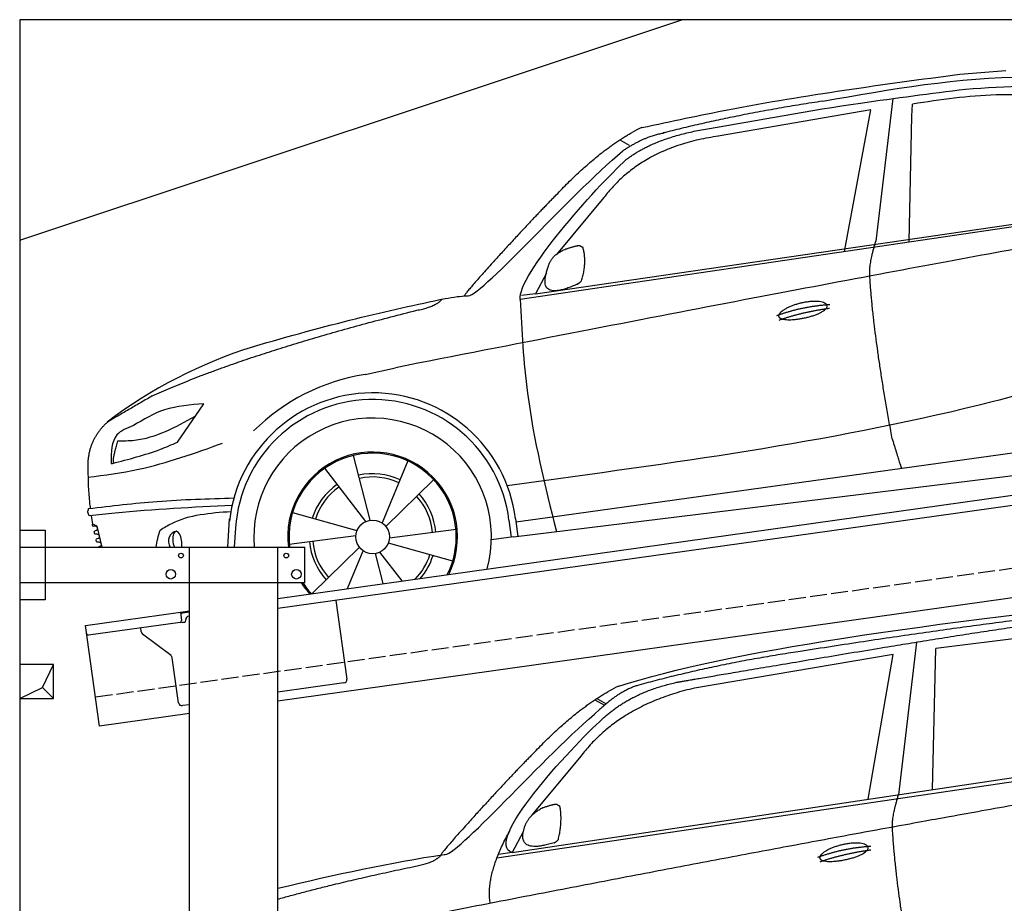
# Model space of a CAD drawing. Extents: x 0 to 5800, y -225 to 4600.
# Tile 2 of 3: x 0 to 2900, y 1997 to 4600. Entities that reach past the tile are written whole.
import ezdxf

# ---------------------------------------------------------------- set-up
doc = ezdxf.new("R2010")
doc.units = 0
doc.header["$LTSCALE"] = 10
doc.header["$MEASUREMENT"] = 0
doc.linetypes.add('GEN3', pattern=[6.25, 5, -1.25])
doc.layers.get('0').update_dxf_attribs({"linetype": 'CONTINUOUS'})
for name, color, linetype in [('3', 6, 'GEN3'), ('BREAKTHROUGH', 1, 'CONTINUOUS'), ('CAR', 1, 'CONTINUOUS')]:
    doc.layers.add(name, color=color, linetype=linetype)
doc.layers.add('AM_0', color=7, linetype='CONTINUOUS', lineweight=30)

# ---------------------------------------------------------------- blocks, each defined once
blk = doc.blocks.new('car_150')
at = {"layer": 'CAR'}
for p, q in [((12096.6, 1708.3), (11989, 1268.4)), ((12090.6, 1271.1), (12150.5, 1682.1)), ((12852.3, 1684.4), (12150.5, 1682.1)), ((11135.2, 1654.5), (11161.3, 1635)), ((11141, 1657.4), (11166.4, 1638.4)), ((12024, 1680.6), (11430.7, 1652.9)), ((11899, 1265.9), (12024, 1680.6)), ((11073.9, 1494.7), (10907.2, 1337.8)), ((10792.4, 1227), (12873.3, 1279.9)), ((10878.7, 1293.9), (10839.1, 1237.2)), ((10839.1, 1237.2), (12874.8, 1292.4)), ((10839.1, 1237.2), (10797.9, 1237.1))]:
    blk.add_line(p, q, dxfattribs=at)
blk.add_arc((11252.1, 1516.2), 174.5, 103.8736, 114.54, dxfattribs=at)
for points, degree in [([(11210.2, 1685.6), (11542.9, 1749.4), (12105.1, 1762), (12930.5, 1747.4)], 3), ([(11740.1, 1722.1), (11497.4, 1715.5), (11268.8, 1681.6)], 2), ([(12704.3, 1733.1), (12355.7, 1743.2), (11740.1, 1722.1)], 2), ([(10930.4, 1515.2), (11065.6, 1627.8), (11179.6, 1674.9)], 2), ([(11268.8, 1681.6), (11213.7, 1673.9), (11145.7, 1624)], 2), ([(11152.7, 1597.4), (11243.5, 1663), (11380.1, 1676.4)], 2), ([(11430.7, 1652.9), (11206.1, 1629.9), (11073.9, 1494.7)], 2), ([(10638.9, 1256.3), (10666.6, 1238), (10970.1, 1510.3), (11145.7, 1624)], 3), ([(10839.1, 1237.2), (10755.1, 1275), (11042.6, 1519.1), (11152.7, 1597.4)], 3), ([(10930.4, 1515.2), (10850.9, 1452.6), (10750.8, 1366.4), (10624.3, 1257.8), (10630.3, 1256.1)], 4), ([(10944.6, 1357.7), (10973.1, 1364.2), (10986, 1363.3)], 2), ([(10986, 1363.3), (10992.2, 1357.4), (10994.7, 1357.3)], 2), ([(10886.5, 1311.8), (10902.2, 1342.5), (10944.6, 1357.7)], 2), ([(10978.5, 1259), (10998.5, 1312.5), (10994.7, 1357.3)], 2), ([(10965.2, 1251), (10843.5, 1229), (10886.5, 1311.8)], 2), ([(10756.8, 1096.7), (10752.3, 1180.2), (10838, 1299.8)], 2), ([(10140.7, 1216.8), (10314.3, 1236.6), (10479.5, 1251.5), (10638.9, 1256.3)], 3), ([(10551.6, 1232.1), (10606.6, 1235.5), (10630, 1255)], 2), ([(10965.2, 1251), (10971.1, 1252.9), (10978.5, 1259)], 2), ([(11959.5, 1175.6), (11961.8, 1206.7), (11989, 1268.4)], 2), ([(10136.8, 1184.9), (10312.9, 1212.3), (10551.6, 1232.1)], 2), ([(12866.3, 1222.8), (11949.2, 1183.9), (10404.4, 1071.4)], 2), ([(11966.3, 684.4), (11947.2, 997.3), (11959.5, 1175.6)], 2), ([(11730.9, 1114.3), (11806, 1132.5), (11889.6, 1128.1)], 2), ([(11736.2, 1100.5), (11810, 1116.4), (11887.9, 1117)], 2)]:
    blk.add_open_spline(points, degree=degree, dxfattribs=at)
for points, degree, knots in [([(11380.1, 1676.4), (11407, 1677.9), (11545.9, 1684.7), (12131.3, 1711.8), (12584.9, 1726.7), (12852.7, 1717.4), (12926.2, 1712.9)], 4, [0.0821318, 0.0821318, 0.0821318, 0.0821318, 0.0821318, 0.258851, 0.508851, 0.6086078, 0.6086078, 0.6086078, 0.6086078, 0.6086078]), ([(11736, 1111.2), (11735, 1119.4), (11755.7, 1136.1), (11838.1, 1157.7), (11931.6, 1126.3), (11845.9, 1093.1), (11761.1, 1092.3), (11737, 1103), (11736, 1111.2)], 5, [0, 0, 0, 0, 0, 0, 0.300106, 0.500106, 0.700106, 1, 1, 1, 1, 1, 1])]:
    blk.add_open_spline(points, degree=degree, knots=knots, dxfattribs=at)
blk = doc.blocks.new('car_150_')
at = {"layer": 'CAR'}
for p, q in [((6993.7, 5277.2), (7129.2, 5288.8)), ((6796.4, 5203.8), (6750.1, 4783)), ((6731.9, 5170.4), (6283.3, 5089.2)), ((6657.9, 4752.4), (6731.9, 5170.4)), ((6853.7, 5152.6), (6855.4, 5188)), ((6848, 4782.8), (6853.7, 5152.6)), ((5993.7, 5075.5), (6021.3, 5060)), ((5703.5, 4603.8), (7806, 4931.3)), ((5748.6, 4619.9), (7887.1, 4949.3)), ((5948.1, 4905.6), (5809.7, 4736.5)), ((5780.5, 4681.2), (5748.6, 4619.9)), ((5748.6, 4619.9), (5707.7, 4614.5)), ((5249.2, 4379.1), (5338.8, 4399.4)), ((4697.5, 4174.8), (4774.2, 4288.5)), ((7646, 4233.7), (5761.2, 3956.2)), ((5689.3, 3904.2), (7721.3, 4169.7)), ((5267.2, 3949.5), (5216.9, 4139.6)), ((5377, 4125.1), (5302.6, 3941.6)), ((5131.5, 4101.3), (5253.2, 3945.1)), ((5313.4, 3931.7), (5452.9, 4070.3)), ((5734.4, 4063.7), (5670.2, 4054.4)), ((4848.5, 3866.9), (4853.3, 3950.1)), ((5228.7, 3918.3), (5038.9, 3969.8)), ((5676.1, 3953), (5682.6, 3903)), ((5695.3, 3956.7), (5702.3, 3904.6)), ((5761.2, 3956.2), (5696.7, 3946.7)), ((4463, 3925.5), (4449.3, 3931.7)), ((4478.1, 3864), (4463, 3925.5)), ((4871, 3924.2), (4867.7, 3867.1)), ((5520.5, 3924.4), (5324.3, 3897.1)), ((5029.4, 3876.7), (5225.5, 3904)), ((5689.3, 3904.2), (5624.9, 3894.7)), ((5693.6, 3903), (5693.4, 3904.4)), ((5236.4, 3869.4), (5098.3, 3732.1)), ((5201.8, 3747.5), (5247.2, 3859.5)), ((5321.2, 3882.8), (5511, 3831.3)), ((5282.7, 3851.6), (5306.1, 3763)), ((5362.6, 3771.4), (5296.6, 3856))]:
    blk.add_line(p, q, dxfattribs=at)
blk.add_circle((5274.9, 3900.5), 49.6, dxfattribs=at)
for centre, radius, start, end in [((6122, 4949.8), 174.5, 111.2882, 121.9546), ((5356.2, 3104.6), 1422.1, 107.8766, 127.519), ((5347.7, 3787.7), 599.5, 99.4563, 135.2463), ((5274.9, 3900.5), 424.2, 7.6054, 174.1435), ((5274.9, 3900.5), 404.6, 7.4461, 176.652), ((5274.9, 3900.5), 350, 344.7595, 185.4081), ((5274.9, 3900.5), 250, 334.2204, 187.3999), ((5274.9, 3900.5), 246.4, 333.6424, 187.5031), ((5274.9, 3900.5), 186.2, 64.7762, 103.2667), ((5274.9, 3900.5), 176.5, 64.6018, 103.1816), ((5274.9, 3900.5), 186.2, 124.7762, 163.2667), ((5274.9, 3900.5), 176.5, 124.6018, 163.1816), ((5274.9, 3900.5), 176.5, 4.6018, 43.1816), ((5274.9, 3900.5), 186.2, 4.7762, 43.2667), ((5274.9, 3900.5), 176.5, 184.6018, 223.1816), ((5274.9, 3900.5), 186.2, 184.7762, 223.2667), ((5274.9, 3900.5), 176.5, 315.6124, 343.1816), ((5274.9, 3900.5), 186.2, 319.3932, 343.2667), ((5274.9, 3900.5), 250, 213.2019, 222.6786), ((5274.9, 3900.5), 246.4, 213.7482, 223.2566), ((5274.9, 3900.5), 350, 217.4387, 217.626)]:
    blk.add_arc(centre, radius, start, end, dxfattribs=at)
for centre, major_axis, ratio, start_param, end_param in [((4699.7, 3882.5), (4.4, -29.4), 0.870747, 3.078863, 5.190641), ((4699.8, 3882.5), (-4.4, 29.6), 0.439627, 4.05108, 8.39242), ((4699.7, 3882.6), (4.4, -29.5), 0.784824, 3.019947, 3.143719)]:
    blk.add_ellipse(centre, major_axis=major_axis, ratio=ratio, start_param=start_param, end_param=end_param, dxfattribs=at)
for points in [[(6058.7, 5112.4), (6315.6, 5167.8), (6993.6, 5277.2)], [(6590.3, 5194.3), (7191.5, 5270.3), (7389.2, 5264.7)], [(7010.2, 5233), (7365.4, 5231.9), (7863.2, 4999)], [(6252.1, 5110.1), (6701.9, 5189.7), (7011, 5233.1)], [(7280.4, 5213.4), (7100.8, 5216.9), (6855.4, 5188)], [(5483, 4604.3), (5518.2, 4610.1), (5547.5, 4613)], [(5703.5, 4603.8), (5727.7, 4327.2), (5815.9, 3920.7)], [(7654.8, 4478.5), (7099.9, 4313.4), (5734.4, 4063.7)], [(4774.2, 4288.5), (4659.3, 4269.8), (4567.9, 4222.9)], [(4521.8, 4177.7), (4571.6, 4179.9), (4749.3, 4251.6)], [(4567.9, 4222.9), (4519.6, 4194.8), (4502.9, 4113.4)], [(4435.2, 4069.4), (4583.3, 4094.2), (4831, 4173.4)], [(4506.8, 4110.9), (4647.6, 4153.7), (4697.5, 4174.8)], [(4502.9, 4113.4), (4503.1, 4110.8), (4506.8, 4110.9)], [(4437.7, 3977.1), (4639.7, 4000.1), (4865.6, 4011.8)], [(4439.9, 3955.5), (4435.9, 3967.1), (4437.7, 3977.1)], [(4860.2, 3989.6), (4515.7, 3964.4), (4439.9, 3955.5)], [(4648.5, 3915.5), (4682.8, 3935.6), (4856.8, 3972.2)], [(4452, 3925), (4450.8, 3925.8), (4449.5, 3930), (4449.3, 3931.7)], [(4455.1, 3908.2), (4458.1, 3913), (4464.2, 3915.7), (4462.2, 3923.2), (4452, 3925)], [(4457.8, 3901.6), (4456.6, 3902.4), (4455.3, 3906.6), (4455.1, 3908.2)], [(4461, 3884.9), (4463.9, 3889.5), (4470, 3892.3), (4467.9, 3899.7), (4457.8, 3901.6)], [(4463.7, 3878.2), (4462.5, 3879), (4461.2, 3883.2), (4461, 3884.9)]]:
    blk.add_spline(points, degree=3, dxfattribs=at)
for points, degree in [([(6590.3, 5194.3), (6342.2, 5155.3), (6121.6, 5097.1)], 2), ([(6013, 5017.6), (6096.2, 5083.6), (6251.3, 5110.3)], 2), ([(5803.2, 4907.4), (5922.7, 5036.5), (6029.7, 5097.9)], 2), ([(6284.4, 5088.8), (6061.8, 5056.7), (5948.1, 4905.6)], 2), ([(6123.2, 5096.2), (6065.8, 5086.5), (6002.6, 5043)], 2), ([(5547.5, 4613), (5577.3, 4598.4), (5843.2, 4907.6), (6002.6, 5043)], 3), ([(5703.8, 4603.3), (5695, 4674.1), (5922.8, 4934.4), (6013, 5017.6)], 3), ([(5803.2, 4907.4), (5732.5, 4835), (5644.3, 4736.7), (5532.9, 4612.6), (5539.4, 4612.3)], 4), ([(7979.4, 4899), (7725, 4888.3), (5338.8, 4399.4)], 2), ([(5837.6, 4753), (5865, 4763.1), (5877.9, 4763.9)], 2), ([(5877.9, 4763.9), (5884.9, 4758.8), (5887.3, 4759.1)], 2), ([(5883.9, 4659.5), (5901.1, 4713.7), (5887.3, 4759.1)], 2), ([(6732.8, 4687.3), (6731.1, 4718.4), (6750.1, 4783)], 2), ([(5785.9, 4700), (5794.1, 4735.6), (5837.6, 4753)], 2), ([(5871.8, 4649.8), (5747.2, 4591.7), (5785.9, 4700)], 2), ([(6803, 4201), (6743.7, 4508.9), (6732.8, 4687.3)], 2), ([(5871.8, 4649.8), (5877.4, 4652.5), (5883.9, 4659.5)], 2), ([(4919.6, 4458.1), (5131.9, 4523.6), (5319.2, 4569), (5483, 4604.3)], 3), ([(5399.6, 4569.1), (5453.7, 4579.5), (5474.4, 4601.9)], 2), ([(6460.2, 4561.7), (6532.3, 4589.4), (6615.8, 4595.9)], 2), ([(6467.2, 4548.7), (6538.3, 4574), (6615.5, 4584.7)], 2), ([(4622.5, 4310.5), (4903.3, 4440.5), (5399.6, 4569.1)], 2), ([(4622.5, 4310.5), (4492.9, 4233.7)], 1), ([(4492.9, 4233.7), (4430.6, 4178.8), (4434.3, 4093)], 2), ([(4521.8, 4177.7), (4507.9, 4132), (4508.6, 4113.8)], 2), ([(6803, 4201), (6822.6, 4138.3), (6831.4, 4112.8)], 2), ([(4508.6, 4113.8), (4511.9, 4114.1), (4510.2, 4111.7)], 2), ([(4445.5, 3956.2), (4446.7, 3948), (4448, 3939.9), (4449.3, 3931.7)], 3), ([(4637.5, 3865.3), (4639.1, 3881.6), (4643.8, 3898.6), (4648.5, 3915.5)], 3)]:
    blk.add_open_spline(points, degree=degree, dxfattribs=at)
for points, degree, knots in [([(6465.7, 4559.3), (6463.6, 4567.3), (6482, 4586.6), (6560.8, 4618.6), (6657.6, 4599.5), (6576.9, 4555.6), (6492.9, 4543.8), (6467.7, 4551.3), (6465.7, 4559.3)], 5, [0, 0, 0, 0, 0, 0, 0.300106, 0.500106, 0.700106, 1, 1, 1, 1, 1, 1]), ([(4434.3, 4093), (4435.5, 4060.6), (4436.9, 4022.1), (4441.6, 3983.8), (4442.4, 3977.7)], 3, [0, 0, 0, 0, 97.108013, 115.616313, 115.616313, 115.616313, 115.616313]), ([(4467.9, 3864), (4468.3, 3864.8), (4470.3, 3867.4), (4478.3, 3867.4), (4474, 3879.3), (4467.4, 3878.6), (4463.7, 3878.2)], 3, [2.682731, 2.682731, 2.682731, 2.682731, 5.656821, 12.3267, 20.012637, 30.346325, 30.346325, 30.346325, 30.346325])]:
    blk.add_open_spline(points, degree=degree, knots=knots, dxfattribs=at)

msp = doc.modelspace()

# ---------------------------------------------------------------- linework, layer by layer
for p, q in [((5300, 4600), (0, 4600)), ((0, 4600), (0, -50)), ((0, 3950), (1950, 4600)), ((760, 2895.2), (3238.8, 3243.6)), ((3246, 3214.3), (760, 2864.9)), ((0, 3096.2), (75, 3096.2)), ((75, 3096.2), (75, 2891.2)), ((0, 3046.2), (840, 3046.2)), ((500, 1676.2), (500, 3046.2)), ((760, -43.8), (760, 3046.2)), ((840, 2941.2), (840, 3046.2)), ((3464.7, 2972.4), (760, 2592.2)), ((840, 2941.2), (0, 2941.2)), ((75, 2891.2), (0, 2891.2)), ((930.7, 2888.9), (963.3, 2657.2)), ((193.8, 2815.6), (473.5, 2854.9)), ((473.5, 2854.9), (500, 2858.6)), ((473.5, 2854.9), (477, 2830.2)), ((500, 2854.6), (474.1, 2851)), ((497.9, 2843.2), (500, 2843.5)), ((235.5, 2518.5), (193.8, 2815.6)), ((472.7, 2824.5), (202.9, 2786.6)), ((480.3, 2824.6), (485.3, 2825.3)), ((489.5, 2830.9), (489.4, 2831.9)), ((358, 2796.4), (356.4, 2808.2)), ((445.7, 2726.7), (361.9, 2789.8)), ((468.2, 2587.6), (449.5, 2720.1)), ((954.8, 2645.9), (760, 2618.5)), ((500, 2581.9), (479.5, 2579.1)), ((500, 2555.7), (235.5, 2518.5))]:
    msp.add_line(p, q)
for centre, radius in [((475, 3021.2), 7), ((785, 3021.2), 7), ((445, 2966.2), 14), ((815, 2966.2), 14)]:
    msp.add_circle(centre, radius)
for centre, radius, start, end in [((499.3, 2833.3), 10, 98, 188), ((472, 2829.5), 5, 278, 8), ((479.6, 2829.5), 5, 221.2367, 278), ((484.6, 2830.2), 5, 278, 8), ((202.2, 2791.5), 5, 188, 278), ((367.9, 2797.8), 10, 188, 233), ((439.6, 2718.7), 10, 8, 53), ((953.4, 2655.8), 10, 278, 8), ((478.1, 2589), 10, 188, 278)]:
    msp.add_arc(centre, radius, start, end)
at = {"layer": '3'}
msp.add_line((223.4, 2604.7), (5230.8, 3308.4), dxfattribs=at)
at = {"layer": 'BREAKTHROUGH'}
for p, q in [((67.4, 2633), (100, 2700)), ((0, 2600), (67.4, 2633)), ((67.2, 2632.8), (100, 2600))]:
    msp.add_line(p, q, dxfattribs=at)
msp.add_lwpolyline([(100, 2700), (0, 2700), (0, 2600), (100, 2600)], close=True, dxfattribs=at)

# ---------------------------------------------------------------- block references
at = {"layer": 'AM_0', "rotation": 359.5505213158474}
msp.add_blockref('car_150_', (-4265.8, -782.6), dxfattribs=at)
at = {"layer": 'CAR', "color": 2, "rotation": 6.973897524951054}
msp.add_blockref('car_150', (-9157.9, -397.9), dxfattribs=at)

doc.saveas('drawing.dxf')
